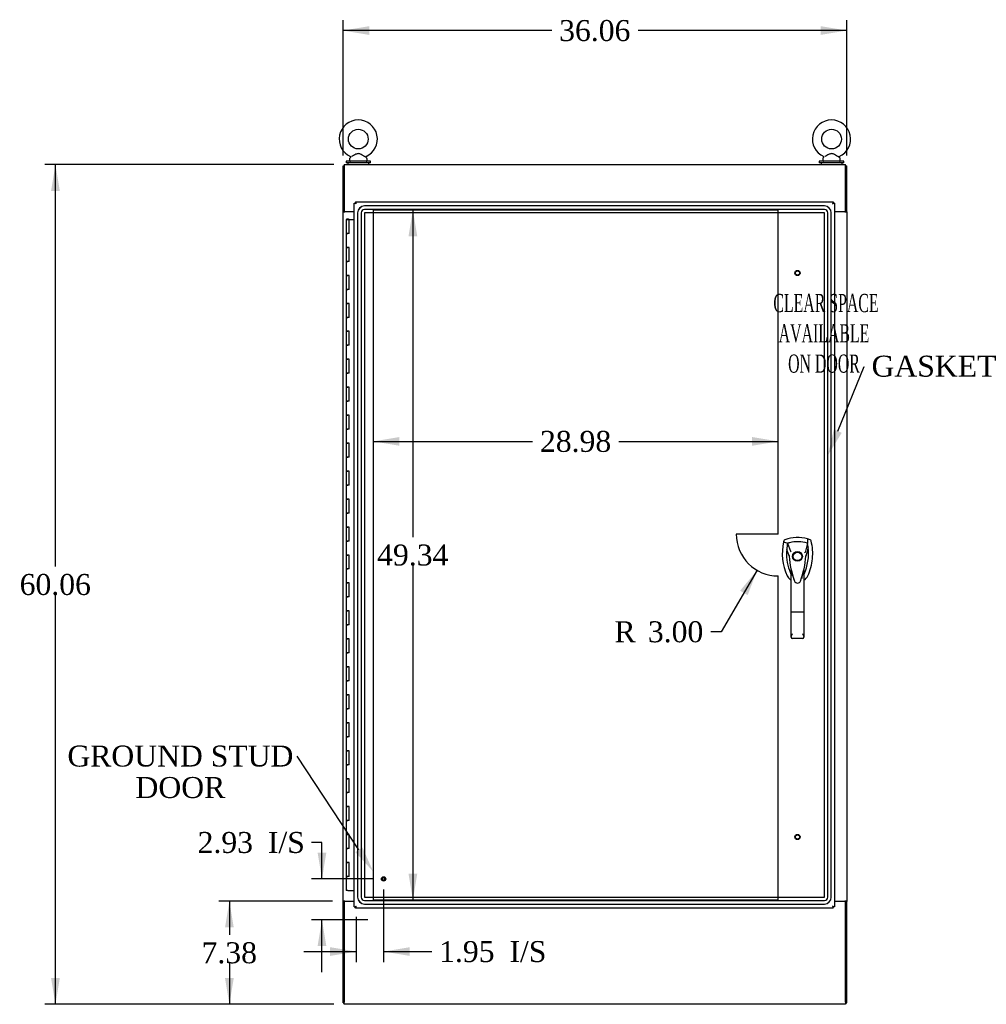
# Model space of a CAD drawing. Header units: inches. Extents: x 1 to 299, y -2 to 199.
# Tile 4 of 10: x 59 to 128, y 68 to 138. Entities that reach past the tile are written whole.
import ezdxf
from ezdxf import colors
from ezdxf.entities.mleader import LeaderData, LeaderLine
from ezdxf.enums import TextEntityAlignment as Align
from ezdxf.lldxf.tags import DXFTag
from ezdxf.math import Vec2, Vec3

# ---------------------------------------------------------------- set-up
doc = ezdxf.new("R2010")
doc.units = ezdxf.units.IN
doc.header["$MEASUREMENT"] = 0
for name, color, linetype in [('COM70220', 7, 'Continuous'), ('COM70759', 7, 'Continuous'), ('COM70764-6', 7, 'Continuous'), ('COM71202-7', 7, 'Continuous'), ('COM71203-4', 7, 'Continuous'), ('COM71204-4', 7, 'Continuous'), ('COM71205-6', 7, 'Continuous'), ('Default', 7, 'Continuous'), ('DV1_Default', 7, 'Continuous'), ('HAN86294', 7, 'Continuous'), ('SCS86415', 7, 'Continuous'), ('STD26122', 7, 'Continuous'), ('STD26258', 7, 'Continuous'), ('WAF25377', 7, 'Continuous'), ('WAM254785', 7, 'Continuous')]:
    doc.layers.add(name, color=color, linetype=linetype)
doc.styles.add('SEACAD_Times_New_Roman', font='times.ttf')
tags = doc.linetypes.add('HIDDEN2', pattern=[0.1875, 0.125, -0.0625]).pattern_tags.tags
tags[6:7] = [DXFTag(74, 4), DXFTag(75, 0), DXFTag(340, '0'), DXFTag(46, 0.0), DXFTag(50, 0.0), DXFTag(44, 0.0), DXFTag(45, 0.0)]
tags[4:5] = [DXFTag(74, 4), DXFTag(75, 0), DXFTag(340, '0'), DXFTag(46, 0.0), DXFTag(50, 0.0), DXFTag(44, 0.0), DXFTag(45, 0.0)]
doc.dimstyles.new('HAMMOND_(STH_-_300x200)', dxfattribs={"dimtxt": 1.5, "dimasz": 1.875, "dimexe": 0.75, "dimexo": 0.75, "dimgap": 0.375, "dimtad": 0, "dimtih": 1, "dimtoh": 1, "dimzin": 0, "dimdsep": 46, "dimtxsty": 'SEACAD_Times_New_Roman', "dimblk1": '_SE_FILLED', "dimblk2": '_SE_FILLED', "dimsah": 1, "dimcen": 0.75, "dimadec": 0, "dimazin": 0, "dimtfac": 0.8, "dimtofl": 0, "dimtmove": 0, "dimatfit": 3, "dimfxl": 1, "dimtolj": 1, "dimtzin": 0, "dimarcsym": 0})

# ---------------------------------------------------------------- blocks, each defined once
blk = doc.blocks.new('SE')
at = {"layer": 'COM70220', "color": 7, "linetype": 'HIDDEN2'}
for p, q in [((116.454, 124.995), (83.549, 124.995)), ((116.454, 124.994), (83.549, 124.994)), ((116.454, 124.745), (83.549, 124.745)), ((83.049, 124.495), (83.049, 75.563)), ((83.05, 124.495), (83.05, 75.563)), ((83.299, 124.495), (83.299, 75.563)), ((83.548, 124.495), (83.548, 75.563)), ((116.454, 124.496), (83.549, 124.496)), ((83.549, 124.495), (83.549, 75.563)), ((116.454, 124.495), (83.549, 124.495)), ((116.454, 75.563), (116.454, 124.495)), ((116.455, 75.563), (116.455, 124.495)), ((116.704, 75.563), (116.704, 124.495)), ((116.953, 75.563), (116.953, 124.495)), ((116.954, 75.563), (116.954, 124.495)), ((83.549, 75.563), (116.454, 75.563)), ((83.549, 75.562), (116.454, 75.562)), ((83.549, 75.313), (116.454, 75.313)), ((83.549, 75.064), (116.454, 75.064)), ((83.549, 75.063), (116.454, 75.063))]:
    blk.add_line(p, q, dxfattribs=at)
for centre, radius, start, end in [((83.549, 124.495), 0.5, 90, 180), ((83.549, 124.495), 0.499, 90, 180), ((83.549, 124.495), 0.25, 90, 180), ((116.454, 124.495), 0.5, 0, 90), ((116.454, 124.495), 0.499, 0, 90), ((116.454, 124.495), 0.25, 0, 90), ((83.549, 124.495), 0.001, 90, 180), ((116.454, 124.495), 0.001, 0, 90), ((83.549, 75.563), 0.5, 180, 270), ((83.549, 75.563), 0.499, 180, 270), ((83.549, 75.563), 0.25, 180, 270), ((83.549, 75.563), 0.001, 180, 270), ((116.454, 75.563), 0.5, 270, 0), ((116.454, 75.563), 0.001, 270, 0), ((116.454, 75.563), 0.25, 270, 0), ((116.454, 75.563), 0.499, 270, 0)]:
    blk.add_arc(centre, radius, start, end, dxfattribs=at)
at = {"layer": 'COM70759', "color": 7, "linetype": 'Continuous'}
for p, q in [((82.222, 124.029), (82.456, 124.029)), ((82.222, 124.029), (82.222, 123.029)), ((82.277, 124.038), (82.277, 124.064)), ((82.277, 124.064), (82.327, 124.064)), ((82.327, 124.038), (82.277, 124.038)), ((82.289, 124.038), (82.289, 124.029)), ((82.327, 124.064), (82.352, 124.064)), ((82.327, 124.038), (82.352, 124.038)), ((82.352, 124.064), (82.402, 124.064)), ((82.402, 124.038), (82.352, 124.038)), ((82.389, 124.029), (82.389, 124.038)), ((82.402, 124.064), (82.402, 124.038)), ((82.456, 124.029), (82.814, 124.029)), ((82.456, 123.029), (82.456, 124.029)), ((82.222, 123.029), (82.339, 123.029)), ((82.222, 123.029), (82.222, 122.029)), ((82.339, 123.029), (82.222, 123.029)), ((82.456, 123.029), (82.339, 123.029)), ((82.222, 122.029), (82.339, 122.029)), ((82.339, 122.029), (82.222, 122.029)), ((82.222, 122.029), (82.222, 121.029)), ((82.456, 122.029), (82.339, 122.029)), ((82.456, 121.029), (82.456, 122.029)), ((82.222, 121.029), (82.339, 121.029)), ((82.222, 121.029), (82.222, 120.029)), ((82.339, 121.029), (82.222, 121.029)), ((82.456, 121.029), (82.339, 121.029)), ((82.222, 120.029), (82.339, 120.029)), ((82.339, 120.029), (82.222, 120.029)), ((82.222, 120.029), (82.222, 119.029)), ((82.456, 120.029), (82.339, 120.029)), ((82.456, 119.029), (82.456, 120.029)), ((82.222, 119.029), (82.339, 119.029)), ((82.222, 119.029), (82.222, 118.029)), ((82.339, 119.029), (82.222, 119.029)), ((82.456, 119.029), (82.339, 119.029)), ((82.222, 118.029), (82.339, 118.029)), ((82.339, 118.029), (82.222, 118.029)), ((82.222, 118.029), (82.222, 117.029)), ((82.456, 118.029), (82.339, 118.029)), ((82.456, 117.029), (82.456, 118.029)), ((82.222, 117.029), (82.339, 117.029)), ((82.222, 117.029), (82.222, 116.029)), ((82.339, 117.029), (82.222, 117.029)), ((82.456, 117.029), (82.339, 117.029)), ((82.222, 116.029), (82.339, 116.029)), ((82.339, 116.029), (82.222, 116.029)), ((82.222, 116.029), (82.222, 115.029)), ((82.456, 116.029), (82.339, 116.029)), ((82.456, 115.029), (82.456, 116.029)), ((82.222, 115.029), (82.339, 115.029)), ((82.222, 115.029), (82.222, 114.029)), ((82.339, 115.029), (82.222, 115.029)), ((82.456, 115.029), (82.339, 115.029)), ((82.222, 114.029), (82.339, 114.029)), ((82.339, 114.029), (82.222, 114.029)), ((82.222, 114.029), (82.222, 113.029)), ((82.456, 114.029), (82.339, 114.029)), ((82.456, 113.029), (82.456, 114.029)), ((82.222, 113.029), (82.339, 113.029)), ((82.222, 113.029), (82.222, 112.029)), ((82.339, 113.029), (82.222, 113.029)), ((82.456, 113.029), (82.339, 113.029)), ((82.222, 112.029), (82.339, 112.029)), ((82.339, 112.029), (82.222, 112.029)), ((82.222, 112.029), (82.222, 111.029)), ((82.456, 112.029), (82.339, 112.029)), ((82.456, 111.029), (82.456, 112.029)), ((82.222, 111.029), (82.339, 111.029)), ((82.222, 111.029), (82.222, 110.029)), ((82.339, 111.029), (82.222, 111.029)), ((82.456, 111.029), (82.339, 111.029)), ((82.222, 110.029), (82.339, 110.029)), ((82.339, 110.029), (82.222, 110.029)), ((82.222, 110.029), (82.222, 109.029)), ((82.456, 110.029), (82.339, 110.029)), ((82.456, 109.029), (82.456, 110.029)), ((82.222, 109.029), (82.339, 109.029)), ((82.222, 109.029), (82.222, 108.029)), ((82.339, 109.029), (82.222, 109.029)), ((82.456, 109.029), (82.339, 109.029)), ((82.222, 108.029), (82.339, 108.029)), ((82.339, 108.029), (82.222, 108.029)), ((82.222, 108.029), (82.222, 107.029)), ((82.456, 108.029), (82.339, 108.029)), ((82.456, 107.029), (82.456, 108.029)), ((82.222, 107.029), (82.339, 107.029)), ((82.222, 107.029), (82.222, 106.029)), ((82.339, 107.029), (82.222, 107.029)), ((82.456, 107.029), (82.339, 107.029)), ((82.222, 106.029), (82.339, 106.029)), ((82.339, 106.029), (82.222, 106.029)), ((82.222, 106.029), (82.222, 105.029)), ((82.456, 106.029), (82.339, 106.029)), ((82.456, 105.029), (82.456, 106.029)), ((82.222, 105.029), (82.339, 105.029)), ((82.222, 105.029), (82.222, 104.029)), ((82.339, 105.029), (82.222, 105.029)), ((82.456, 105.029), (82.339, 105.029)), ((82.222, 104.029), (82.339, 104.029)), ((82.339, 104.029), (82.222, 104.029)), ((82.222, 104.029), (82.222, 103.029)), ((82.456, 104.029), (82.339, 104.029)), ((82.456, 103.029), (82.456, 104.029)), ((82.222, 103.029), (82.339, 103.029)), ((82.222, 103.029), (82.222, 102.029)), ((82.339, 103.029), (82.222, 103.029)), ((82.456, 103.029), (82.339, 103.029)), ((82.222, 102.029), (82.339, 102.029)), ((82.339, 102.029), (82.222, 102.029)), ((82.222, 102.029), (82.222, 101.029)), ((82.456, 102.029), (82.339, 102.029)), ((82.456, 101.029), (82.456, 102.029)), ((82.222, 101.029), (82.339, 101.029)), ((82.222, 101.029), (82.222, 100.029)), ((82.339, 101.029), (82.222, 101.029)), ((82.456, 101.029), (82.339, 101.029)), ((82.222, 100.029), (82.339, 100.029)), ((82.339, 100.029), (82.222, 100.029)), ((82.222, 100.029), (82.222, 99.029)), ((82.456, 100.029), (82.339, 100.029)), ((82.456, 99.029), (82.456, 100.029)), ((82.222, 99.029), (82.339, 99.029)), ((82.222, 99.029), (82.222, 98.029)), ((82.339, 99.029), (82.222, 99.029)), ((82.456, 99.029), (82.339, 99.029)), ((82.222, 98.029), (82.339, 98.029)), ((82.339, 98.029), (82.222, 98.029)), ((82.222, 98.029), (82.222, 97.029)), ((82.456, 98.029), (82.339, 98.029)), ((82.456, 97.029), (82.456, 98.029)), ((82.222, 97.029), (82.339, 97.029)), ((82.222, 97.029), (82.222, 96.029)), ((82.339, 97.029), (82.222, 97.029)), ((82.456, 97.029), (82.339, 97.029)), ((82.222, 96.029), (82.339, 96.029)), ((82.339, 96.029), (82.222, 96.029)), ((82.222, 96.029), (82.222, 95.029)), ((82.456, 96.029), (82.339, 96.029)), ((82.456, 95.029), (82.456, 96.029)), ((82.222, 95.029), (82.339, 95.029)), ((82.222, 95.029), (82.222, 94.029)), ((82.339, 95.029), (82.222, 95.029)), ((82.456, 95.029), (82.339, 95.029)), ((82.222, 94.029), (82.339, 94.029)), ((82.339, 94.029), (82.222, 94.029)), ((82.222, 94.029), (82.222, 93.029)), ((82.456, 94.029), (82.339, 94.029)), ((82.456, 93.029), (82.456, 94.029)), ((82.222, 93.029), (82.339, 93.029)), ((82.222, 93.029), (82.222, 92.029)), ((82.339, 93.029), (82.222, 93.029)), ((82.456, 93.029), (82.339, 93.029)), ((82.222, 92.029), (82.339, 92.029)), ((82.339, 92.029), (82.222, 92.029)), ((82.222, 92.029), (82.222, 91.029)), ((82.456, 92.029), (82.339, 92.029)), ((82.456, 91.029), (82.456, 92.029)), ((82.222, 91.029), (82.339, 91.029)), ((82.222, 91.029), (82.222, 90.029)), ((82.339, 91.029), (82.222, 91.029)), ((82.456, 91.029), (82.339, 91.029)), ((82.222, 90.029), (82.339, 90.029)), ((82.339, 90.029), (82.222, 90.029)), ((82.222, 90.029), (82.222, 89.029)), ((82.456, 90.029), (82.339, 90.029)), ((82.456, 89.029), (82.456, 90.029)), ((82.222, 89.029), (82.339, 89.029)), ((82.222, 89.029), (82.222, 88.029)), ((82.339, 89.029), (82.222, 89.029)), ((82.456, 89.029), (82.339, 89.029)), ((82.222, 88.029), (82.339, 88.029)), ((82.339, 88.029), (82.222, 88.029)), ((82.222, 88.029), (82.222, 87.029)), ((82.456, 88.029), (82.339, 88.029)), ((82.456, 87.029), (82.456, 88.029)), ((82.222, 87.029), (82.339, 87.029)), ((82.222, 87.029), (82.222, 86.029)), ((82.339, 87.029), (82.222, 87.029)), ((82.456, 87.029), (82.339, 87.029)), ((82.222, 86.029), (82.339, 86.029)), ((82.339, 86.029), (82.222, 86.029)), ((82.222, 86.029), (82.222, 85.029)), ((82.456, 86.029), (82.339, 86.029)), ((82.456, 85.029), (82.456, 86.029)), ((82.222, 85.029), (82.339, 85.029)), ((82.222, 85.029), (82.222, 84.029)), ((82.339, 85.029), (82.222, 85.029)), ((82.456, 85.029), (82.339, 85.029)), ((82.222, 84.029), (82.339, 84.029)), ((82.339, 84.029), (82.222, 84.029)), ((82.222, 84.029), (82.222, 83.029)), ((82.456, 84.029), (82.339, 84.029)), ((82.456, 83.029), (82.456, 84.029)), ((82.222, 83.029), (82.339, 83.029)), ((82.222, 83.029), (82.222, 82.029)), ((82.339, 83.029), (82.222, 83.029)), ((82.456, 83.029), (82.339, 83.029)), ((82.222, 82.029), (82.339, 82.029)), ((82.339, 82.029), (82.222, 82.029)), ((82.222, 82.029), (82.222, 81.029)), ((82.456, 82.029), (82.339, 82.029)), ((82.456, 81.029), (82.456, 82.029)), ((82.222, 81.029), (82.339, 81.029)), ((82.222, 81.029), (82.222, 80.029)), ((82.339, 81.029), (82.222, 81.029)), ((82.456, 81.029), (82.339, 81.029)), ((82.222, 80.029), (82.339, 80.029)), ((82.339, 80.029), (82.222, 80.029)), ((82.222, 80.029), (82.222, 79.029)), ((82.456, 80.029), (82.339, 80.029)), ((82.456, 79.029), (82.456, 80.029)), ((82.222, 79.029), (82.339, 79.029)), ((82.222, 79.029), (82.222, 78.029)), ((82.339, 79.029), (82.222, 79.029)), ((82.456, 79.029), (82.339, 79.029)), ((82.222, 78.029), (82.339, 78.029)), ((82.339, 78.029), (82.222, 78.029)), ((82.222, 78.029), (82.222, 77.029)), ((82.456, 78.029), (82.339, 78.029)), ((82.456, 77.029), (82.456, 78.029)), ((82.222, 77.029), (82.339, 77.029)), ((82.222, 77.029), (82.222, 76.029)), ((82.339, 77.029), (82.222, 77.029)), ((82.456, 77.029), (82.339, 77.029)), ((82.339, 76.029), (82.222, 76.029)), ((82.339, 76.029), (82.814, 76.029))]:
    blk.add_line(p, q, dxfattribs=at)
at = {"layer": 'COM70764-6', "color": 7, "linetype": 'Continuous'}
for p, q in [((82.098, 127.95), (117.968, 127.95)), ((82.098, 127.95), (82.098, 127.807)), ((82.098, 127.807), (82.098, 124.605)), ((117.968, 127.807), (117.968, 127.95)), ((117.968, 124.605), (117.968, 127.807)), ((82.098, 124.605), (82.814, 124.605)), ((117.189, 124.605), (117.968, 124.605))]:
    blk.add_line(p, q, dxfattribs=at)
at = {"layer": 'COM71202-7', "color": 7, "linetype": 'Continuous'}
for p, q in [((82.814, 74.858), (82.814, 125.2)), ((82.814, 125.2), (82.87, 125.2)), ((82.909, 125.2), (82.87, 125.2)), ((82.909, 125.295), (117.094, 125.295)), ((82.909, 125.295), (82.909, 125.239)), ((82.909, 125.2), (82.909, 125.239)), ((82.945, 125.164), (82.909, 125.2)), ((82.957, 125.152), (82.957, 125.153)), ((82.957, 125.152), (82.957, 125.152)), ((82.957, 125.152), (82.957, 125.152)), ((82.957, 125.152), (82.957, 125.152)), ((117.046, 125.153), (117.046, 125.152)), ((117.046, 125.152), (117.046, 125.152)), ((117.046, 125.152), (117.046, 125.152)), ((117.046, 125.152), (117.047, 125.152)), ((117.058, 125.164), (117.094, 125.2)), ((117.094, 125.295), (117.094, 125.239)), ((117.094, 125.2), (117.094, 125.239)), ((117.094, 125.2), (117.133, 125.2)), ((117.189, 125.2), (117.133, 125.2)), ((117.189, 125.2), (117.189, 74.858)), ((82.814, 74.858), (82.87, 74.858)), ((82.909, 74.858), (82.87, 74.858)), ((82.945, 74.894), (82.909, 74.858)), ((82.909, 74.858), (82.909, 74.819)), ((82.909, 74.763), (82.909, 74.819)), ((117.094, 74.763), (82.909, 74.763)), ((82.957, 74.906), (82.957, 74.906)), ((82.957, 74.906), (82.957, 74.906)), ((82.957, 74.906), (82.957, 74.906)), ((82.957, 74.906), (82.957, 74.906)), ((117.046, 74.906), (117.046, 74.906)), ((117.046, 74.906), (117.046, 74.906)), ((117.046, 74.906), (117.047, 74.906)), ((117.046, 74.906), (117.046, 74.906)), ((117.047, 74.906), (117.046, 74.906)), ((117.05, 74.903), (117.094, 74.858)), ((117.094, 74.858), (117.094, 74.819)), ((117.094, 74.858), (117.133, 74.858)), ((117.094, 74.763), (117.094, 74.819)), ((117.189, 74.858), (117.133, 74.858))]:
    blk.add_line(p, q, dxfattribs=at)
for centre, start, end in [((83.439, 126.13), 238.56128, 243.76327), ((81.979, 124.671), 26.23673, 31.43872), ((118.024, 124.671), 148.56128, 153.76327), ((116.565, 126.13), 296.23673, 301.43872), ((83.439, 73.928), 116.23673, 121.43872), ((81.979, 75.388), 328.56128, 333.76327), ((118.024, 75.388), 206.23673, 211.43872), ((116.565, 73.928), 58.56128, 63.76327)]:
    blk.add_arc(centre, 1.09, start, end, dxfattribs=at)
at = {"layer": 'COM71203-4', "color": 7, "linetype": 'Continuous'}
for p, q in [((82.003, 124.605), (82.003, 127.855)), ((82.003, 127.855), (82.098, 127.855)), ((82.003, 124.575), (82.003, 124.605)), ((82.098, 124.605), (82.003, 124.605)), ((82.003, 75.265), (82.003, 124.575)), ((82.003, 124.575), (82.146, 124.575)), ((82.098, 124.575), (82.098, 124.605)), ((82.814, 124.575), (82.146, 124.575)), ((82.003, 75.265), (82.003, 75.235)), ((82.146, 75.265), (82.003, 75.265)), ((82.003, 75.235), (82.098, 75.235)), ((82.003, 67.985), (82.003, 75.235)), ((82.098, 75.265), (82.098, 75.235)), ((82.146, 75.265), (82.814, 75.265)), ((82.003, 67.985), (82.098, 67.985))]:
    blk.add_line(p, q, dxfattribs=at)
at = {"layer": 'COM71204-4', "color": 7, "linetype": 'Continuous'}
for p, q in [((117.968, 127.855), (118.063, 127.855)), ((118.063, 124.605), (118.063, 127.855)), ((117.92, 124.575), (117.189, 124.575)), ((117.92, 124.575), (118.063, 124.575)), ((117.968, 124.575), (117.968, 124.605)), ((118.063, 124.605), (117.968, 124.605)), ((118.063, 124.575), (118.063, 124.605)), ((118.063, 124.575), (118.063, 75.265)), ((117.189, 75.265), (117.92, 75.265)), ((118.063, 75.265), (117.92, 75.265)), ((117.968, 75.265), (117.968, 75.235)), ((117.968, 75.235), (118.063, 75.235)), ((118.063, 75.265), (118.063, 75.235)), ((118.063, 67.985), (118.063, 75.235)), ((117.968, 67.985), (118.063, 67.985))]:
    blk.add_line(p, q, dxfattribs=at)
at = {"layer": 'COM71205-6', "color": 7, "linetype": 'Continuous'}
for p, q in [((82.098, 75.235), (82.098, 68.033)), ((82.814, 75.235), (82.098, 75.235)), ((117.968, 75.235), (117.189, 75.235)), ((117.968, 68.033), (117.968, 75.235)), ((82.098, 67.89), (82.098, 68.033)), ((117.968, 67.89), (82.098, 67.89)), ((117.968, 68.033), (117.968, 67.89))]:
    blk.add_line(p, q, dxfattribs=at)
at = {"layer": 'DV1_Default', "color": 7, "linetype": 'HIDDEN2'}
for p, q in [((113.151, 124.7), (84.169, 124.7)), ((84.169, 124.7), (84.169, 75.358)), ((113.151, 101.529), (113.151, 124.7)), ((113.151, 101.529), (110.151, 101.529)), ((113.151, 75.358), (113.151, 98.529)), ((84.169, 75.358), (113.151, 75.358))]:
    blk.add_line(p, q, dxfattribs=at)
blk.add_arc((113.151, 101.529), 3, 180, 270, dxfattribs=at)
at = {"layer": 'HAN86294', "color": 7, "linetype": 'Continuous'}
for p, q in [((113.556, 101.031), (113.541, 100.973)), ((113.541, 100.973), (113.825, 100.867)), ((113.825, 100.867), (114.04, 100.295)), ((115.24, 100.867), (115.075, 100.211)), ((115.431, 101.118), (115.251, 101.177)), ((114.04, 100.295), (114.086, 100.261)), ((113.927, 99.946), (113.927, 99.946)), ((115.138, 99.95), (115.138, 99.95)), ((114.077, 95.952), (114.077, 98.93)), ((114.987, 98.929), (114.987, 95.952)), ((114.987, 98.649), (115.009, 98.691)), ((115.009, 98.691), (115.012, 98.696)), ((114.271, 98.289), (114.275, 98.281)), ((114.75, 98.167), (114.756, 98.18)), ((114.077, 94.144), (114.077, 95.952)), ((114.897, 95.946), (114.167, 95.946)), ((114.987, 95.952), (114.987, 94.144)), ((114.897, 94.054), (114.167, 94.054))]:
    blk.add_line(p, q, dxfattribs=at)
for radius in [0.35, 0.3]:
    blk.add_circle((114.532, 99.929), radius, dxfattribs=at)
for centre, radius, start, end in [((117.164, 100.12), 3.721, 166.75318, 205.10266), ((114.532, 98.695), 2.585, 73.85893, 110.34924), ((117.164, 100.12), 3.421, 167.3846, 174.70184), ((114.532, 98.695), 2.285, 106.83853, 108.03431), ((114.532, 98.695), 2.285, 104.45028, 106.83853), ((114.532, 98.695), 2.285, 71.96569, 104.45028), ((111.901, 100.12), 3.421, 10.11379, 12.6154), ((111.901, 100.12), 3.421, 8.519, 10.11379), ((117.164, 100.12), 3.421, 174.70184, 200.20775), ((111.901, 100.12), 3.421, 334.89734, 7.2824), ((127.896, 73.502), 29.627, 115.64179, 115.75394), ((111.901, 100.12), 3.421, 7.2824, 8.519), ((114.015, 98.598), 1.35, 91.23359, 93.76963), ((120.775, 100.515), 6.872, 184.75423, 199.9908), ((108.094, 100.545), 7.068, 340.3478, 355.1696), ((115.073, 99.161), 0.791, 85.30773, 89.6394), ((117.164, 100.12), 3.421, 200.20775, 205.10266), ((114.473, 98.859), 0.45, 205.10266, 208.42246), ((112.548, 98.325), 1.646, 10.27719, 21.64676), ((114.592, 98.859), 0.45, 331.57754, 334.89734), ((114.473, 98.859), 0.75, 233.47883, 238.15135), ((114.534, 98.255), 0.234, 202.28022, 338.21669), ((114.592, 98.859), 0.75, 301.84865, 334.89734), ((114.168, 94.144), 0.0903, 180.00172, 181.11543), ((114.167, 94.144), 0.09, 181.11716, 270), ((114.897, 94.144), 0.09, 270, 358.88284), ((114.897, 94.144), 0.0903, 358.88457, 359.99828)]:
    blk.add_arc(centre, radius, start, end, dxfattribs=at)
for points in [[(113.634, 101.118), (113.596, 101.104), (113.566, 101.07), (113.556, 101.031)], [(115.251, 101.177), (115.247, 101.074), (115.243, 100.97), (115.24, 100.867)], [(115.509, 101.031), (115.499, 101.07), (115.469, 101.104), (115.431, 101.118)], [(113.757, 100.436), (113.814, 100.272), (113.87, 100.109), (113.927, 99.946)], [(115.295, 100.553), (115.242, 100.352), (115.19, 100.151), (115.138, 99.95)], [(114.197, 98.516), (114.187, 98.55), (114.177, 98.584), (114.167, 98.618)], [(114.897, 98.617), (114.87, 98.52), (114.84, 98.424), (114.808, 98.328)], [(113.794, 98.541), (113.846, 98.429), (113.927, 98.33), (114.027, 98.257)], [(114.271, 98.289), (114.267, 98.301), (114.263, 98.314), (114.258, 98.326)]]:
    blk.add_open_spline(points, degree=3, dxfattribs=at)
for points, knots in [([(115.271, 98.541), (115.451, 98.926), (115.565, 99.342), (115.646, 100.189), (115.613, 100.619), (115.509, 101.031)], [0, 0, 0, 0, 0.5, 0.5, 1, 1, 1, 1]), ([(114.897, 98.617), (114.914, 98.674), (114.93, 98.732), (114.953, 98.817), (114.961, 98.846), (114.972, 98.886), (114.976, 98.9), (114.981, 98.918), (114.983, 98.924), (114.986, 98.931), (114.987, 98.932), (114.987, 98.929)], [0, 0, 0, 0, 0.5, 0.5, 0.75, 0.75, 0.875, 0.875, 0.9375, 0.9375, 1, 1, 1, 1]), ([(114.167, 95.946), (114.161, 95.946), (114.155, 95.947), (114.144, 95.947), (114.138, 95.947), (114.127, 95.947), (114.122, 95.947), (114.112, 95.948), (114.108, 95.948), (114.095, 95.949), (114.089, 95.949), (114.082, 95.95), (114.08, 95.951), (114.078, 95.951), (114.077, 95.952), (114.077, 95.952)], [0, 0, 0, 0, 0.125, 0.125, 0.25, 0.25, 0.375, 0.375, 0.5, 0.5, 0.75, 0.75, 0.875, 0.875, 1, 1, 1, 1]), ([(114.987, 95.952), (114.987, 95.952), (114.987, 95.951), (114.984, 95.951), (114.983, 95.95), (114.976, 95.949), (114.969, 95.949), (114.957, 95.948), (114.952, 95.948), (114.942, 95.947), (114.937, 95.947), (114.926, 95.947), (114.921, 95.947), (114.909, 95.947), (114.903, 95.946), (114.897, 95.946)], [0, 0, 0, 0, 0.125, 0.125, 0.25, 0.25, 0.5, 0.5, 0.625, 0.625, 0.75, 0.75, 0.875, 0.875, 1, 1, 1, 1]), ([(114.077, 94.143), (114.078, 94.158), (114.081, 94.175), (114.09, 94.203), (114.093, 94.212), (114.101, 94.232), (114.105, 94.242), (114.117, 94.273), (114.127, 94.294), (114.142, 94.328), (114.147, 94.339), (114.157, 94.362), (114.162, 94.374), (114.167, 94.386)], [0, 0, 0, 0, 0.25, 0.25, 0.375, 0.375, 0.5, 0.5, 0.75, 0.75, 0.875, 0.875, 1, 1, 1, 1]), ([(114.897, 94.386), (114.902, 94.374), (114.908, 94.362), (114.918, 94.339), (114.923, 94.328), (114.938, 94.294), (114.947, 94.273), (114.96, 94.242), (114.964, 94.232), (114.971, 94.212), (114.975, 94.203), (114.983, 94.175), (114.987, 94.158), (114.987, 94.143)], [0, 0, 0, 0, 0.125, 0.125, 0.25, 0.25, 0.5, 0.5, 0.625, 0.625, 0.75, 0.75, 1, 1, 1, 1])]:
    blk.add_open_spline(points, degree=3, knots=knots, dxfattribs=at)
at = {"layer": 'SCS86415', "color": 7, "linetype": 'Continuous'}
for p, q in [((82.473, 128.37), (82.473, 128.25)), ((82.552, 128.486), (82.487, 128.408)), ((83.709, 128.408), (83.643, 128.488)), ((83.723, 128.25), (83.723, 128.37)), ((116.343, 128.37), (116.343, 128.25)), ((116.422, 128.486), (116.357, 128.408)), ((117.579, 128.408), (117.513, 128.488)), ((117.593, 128.25), (117.593, 128.37))]:
    blk.add_line(p, q, dxfattribs=at)
for centre in [(83.098, 129.779), (116.968, 129.779)]:
    blk.add_circle(centre, 0.704, dxfattribs=at)
for centre, radius, start, end in [((83.098, 129.779), 1.367, 294.02373, 246.01877), ((116.968, 129.779), 1.367, 294.02373, 246.01877), ((82.533, 128.37), 0.06, 140.32138, 180), ((82.533, 128.25), 0.06, 180, 270), ((82.527, 128.504), 0.03, 297.89156, 61.95204), ((83.663, 128.509), 0.0231, 111.58968, 162.4656), ((83.663, 128.25), 0.06, 270, 0), ((83.663, 128.37), 0.06, 0, 39.67862), ((116.403, 128.37), 0.06, 140.32138, 180), ((116.403, 128.25), 0.06, 180, 270), ((116.397, 128.504), 0.03, 297.89156, 61.95204), ((117.533, 128.509), 0.0231, 111.58968, 162.4656), ((117.533, 128.25), 0.06, 270, 0), ((117.533, 128.37), 0.06, 0, 39.67862)]:
    blk.add_arc(centre, radius, start, end, dxfattribs=at)
for points in [[(83.645, 128.485), (83.645, 128.485), (83.627, 128.495), (83.58, 128.52), (83.56, 128.532), (83.515, 128.556), (83.49, 128.57), (83.413, 128.613), (83.358, 128.644), (83.271, 128.688), (83.241, 128.702), (83.181, 128.725), (83.148, 128.734), (83.084, 128.739), (83.051, 128.734), (82.988, 128.717), (82.958, 128.704), (82.87, 128.662), (82.815, 128.631), (82.708, 128.572), (82.658, 128.544), (82.619, 128.522)], [(117.515, 128.485), (117.515, 128.485), (117.497, 128.495), (117.45, 128.52), (117.43, 128.532), (117.385, 128.556), (117.36, 128.57), (117.283, 128.613), (117.228, 128.644), (117.141, 128.688), (117.111, 128.702), (117.051, 128.725), (117.018, 128.734), (116.954, 128.739), (116.921, 128.734), (116.858, 128.717), (116.828, 128.704), (116.74, 128.662), (116.685, 128.631), (116.578, 128.572), (116.528, 128.544), (116.489, 128.522)]]:
    blk.add_open_spline(points, degree=3, knots=[0.5685641, 0.5685641, 0.5685641, 0.5685641, 0.625, 0.625, 0.65625, 0.65625, 0.6875, 0.6875, 0.75, 0.75, 0.78125, 0.78125, 0.8125, 0.8125, 0.84375, 0.84375, 0.875, 0.875, 0.9375, 0.9375, 1, 1, 1, 1], dxfattribs=at)
at = {"layer": 'STD26122', "color": 7, "linetype": 'HIDDEN2'}
for centre, radius in [((114.532, 120.2), 0.185), ((114.532, 120.2), 0.15), ((114.532, 79.858), 0.185), ((114.532, 79.858), 0.15)]:
    blk.add_circle(centre, radius, dxfattribs=at)
at = {"layer": 'STD26258', "color": 7, "linetype": 'HIDDEN2'}
for radius in [0.156, 0.125, 0.0944]:
    blk.add_circle((84.909, 76.858), radius, dxfattribs=at)
at = {"layer": 'WAF25377', "color": 7, "linetype": 'Continuous'}
for p, q in [((83.973, 128.19), (82.223, 128.19)), ((82.223, 128.19), (82.223, 128.075)), ((83.973, 128.075), (83.973, 128.19)), ((117.843, 128.19), (116.093, 128.19)), ((116.093, 128.19), (116.093, 128.075)), ((117.843, 128.075), (117.843, 128.19)), ((83.973, 128.075), (82.223, 128.075)), ((117.843, 128.075), (116.093, 128.075))]:
    blk.add_line(p, q, dxfattribs=at)
at = {"layer": 'WAM254785', "color": 7, "linetype": 'Continuous'}
for p, q in [((82.348, 128.075), (82.348, 127.95)), ((83.848, 127.95), (83.848, 128.075)), ((116.218, 128.075), (116.218, 127.95)), ((117.718, 127.95), (117.718, 128.075))]:
    blk.add_line(p, q, dxfattribs=at)
at = {"layer": 'DV1_Default', "insert": (116.428, 118.704), "char_height": 1.3, "width": 12.9122, "attachment_point": 2}
blk.add_mtext('{\\fTimes New Roman|b0||i0||c0|p34;\\C7;\\H1.3;\\W0.5776;^I}{\\fTimes New Roman|b0||i0||c0|p34;\\C7;\\H1.3;\\W0.5776;CLEAR SPACE\\P}{\\fTimes New Roman|b0||i0||c0|p34;\\C7;\\H1.3;\\W0.5776;AVAILABLE \\P}{\\fTimes New Roman|b0||i0||c0|p34;\\C7;\\H1.3;\\W0.5776;ON DOOR^I}', dxfattribs=at)
blk = doc.blocks.new('DMBLK4760')
at = {"layer": 'Default', "linetype": 'Continuous'}
for points in [[(61.109, 126.075), (61.734, 126.075), (61.422, 127.95)], [(61.109, 69.765), (61.422, 67.89), (61.734, 69.765)]]:
    blk.add_hatch(color=7, dxfattribs=at).paths.add_polyline_path(points)
at = {"layer": 'Default', "color": 7, "linetype": 'Continuous'}
for p, q in [((81.348, 127.95), (60.672, 127.95)), ((61.422, 99.195), (61.422, 127.95)), ((61.422, 67.89), (61.422, 97.17)), ((81.348, 67.89), (60.672, 67.89))]:
    blk.add_line(p, q, dxfattribs=at)
at = {"layer": 'Default', "color": 7, "linetype": 'Continuous', "style": 'SEACAD_Times_New_Roman'}
blk.add_text('60.06', height=1.5, dxfattribs=at).set_placement((58.862, 98.67), align=Align.TOP_LEFT)
blk = doc.blocks.new('_SE_FILLED')
at = {"color": 0}
blk.add_line((0, 0), (-1, 0), dxfattribs=at)
blk.add_solid([(0, 0), (-1, -0.1665), (-1, 0.1665), (0, 0)], dxfattribs=at)
blk = doc.blocks.new('DMBLK4766')
at = {"layer": 'Default', "linetype": 'Continuous'}
for points in [[(73.559, 73.39), (74.184, 73.39), (73.871, 75.265)], [(73.559, 69.765), (73.871, 67.89), (74.184, 69.765)]]:
    blk.add_hatch(color=7, dxfattribs=at).paths.add_polyline_path(points)
at = {"layer": 'Default', "color": 7, "linetype": 'Continuous'}
for p, q in [((81.253, 75.265), (73.121, 75.265)), ((73.871, 75.265), (73.871, 72.853)), ((73.871, 70.828), (73.871, 67.89)), ((81.348, 67.89), (73.121, 67.89))]:
    blk.add_line(p, q, dxfattribs=at)
at = {"layer": 'Default', "color": 7, "linetype": 'Continuous', "style": 'SEACAD_Times_New_Roman'}
blk.add_text('7.38', height=1.5, dxfattribs=at).set_placement((71.881, 72.328), align=Align.TOP_LEFT)
blk = doc.blocks.new('DMBLK4769')
at = {"layer": 'Default', "linetype": 'Continuous'}
for points in [[(87.318, 122.825), (87.005, 124.7), (86.693, 122.825)], [(87.318, 77.233), (86.693, 77.233), (87.005, 75.358)]]:
    blk.add_hatch(color=7, dxfattribs=at).paths.add_polyline_path(points)
at = {"layer": 'Default', "color": 7, "linetype": 'Continuous'}
for p, q in [((87.005, 124.7), (87.005, 101.304)), ((87.005, 99.279), (87.005, 75.358))]:
    blk.add_line(p, q, dxfattribs=at)
at = {"layer": 'Default', "color": 7, "linetype": 'Continuous', "style": 'SEACAD_Times_New_Roman'}
blk.add_text('49.34', height=1.5, dxfattribs=at).set_placement((84.446, 100.779), align=Align.TOP_LEFT)
blk = doc.blocks.new('DMBLK4770')
at = {"layer": 'Default', "linetype": 'Continuous'}
for points in [[(86.044, 107.843), (86.044, 108.468), (84.169, 108.156)], [(111.276, 107.843), (113.151, 108.156), (111.276, 108.468)]]:
    blk.add_hatch(color=7, dxfattribs=at).paths.add_polyline_path(points)
at = {"layer": 'Default', "color": 7, "linetype": 'Continuous'}
for p, q in [((84.169, 108.156), (95.576, 108.156)), ((101.744, 108.156), (113.151, 108.156))]:
    blk.add_line(p, q, dxfattribs=at)
at = {"layer": 'Default', "color": 7, "linetype": 'Continuous', "style": 'SEACAD_Times_New_Roman'}
blk.add_text('28.98', height=1.5, dxfattribs=at).set_placement((96.101, 108.906), align=Align.TOP_LEFT)
blk = doc.blocks.new('DMBLK4771')
at = {"layer": 'Default', "linetype": 'Continuous'}
blk.add_hatch(color=7, dxfattribs=at).paths.add_polyline_path([(110.968, 97.159), (111.641, 98.937), (110.428, 97.473)])
at = {"layer": 'Default', "color": 7, "linetype": 'Continuous'}
for p, q in [((111.641, 98.937), (109.081, 94.539)), ((109.081, 94.539), (108.331, 94.539))]:
    blk.add_line(p, q, dxfattribs=at)
at = {"layer": 'Default', "color": 7, "linetype": 'Continuous', "style": 'SEACAD_Times_New_Roman'}
for s, p in [('R', (101.432, 95.289)), ('3.00', (103.825, 95.289))]:
    blk.add_text(s, height=1.5, dxfattribs=at).set_placement(p, align=Align.TOP_LEFT)
blk = doc.blocks.new('DMBLK4776')
at = {"layer": 'Default', "linetype": 'Continuous'}
for points in [[(81.082, 71.351), (82.957, 71.664), (81.082, 71.976)], [(86.784, 71.351), (86.784, 71.976), (84.909, 71.664)]]:
    blk.add_hatch(color=7, dxfattribs=at).paths.add_polyline_path(points)
at = {"layer": 'Default', "color": 7, "linetype": 'Continuous'}
for p, q in [((84.909, 76.108), (84.909, 70.914)), ((82.957, 74.156), (82.957, 70.914)), ((79.207, 71.664), (82.957, 71.664)), ((84.909, 71.664), (87.609, 71.664)), ((87.609, 71.664), (88.359, 71.664))]:
    blk.add_line(p, q, dxfattribs=at)
at = {"layer": 'Default', "color": 7, "linetype": 'Continuous', "style": 'SEACAD_Times_New_Roman'}
for s, p in [('1.95', (88.884, 72.414)), ('I/S', (93.915, 72.414))]:
    blk.add_text(s, height=1.5, dxfattribs=at).set_placement(p, align=Align.TOP_LEFT)
blk = doc.blocks.new('DMBLK4777')
at = {"layer": 'Default', "linetype": 'Continuous'}
for points in [[(80.186, 78.733), (80.499, 76.858), (80.811, 78.733)], [(80.186, 72.053), (80.811, 72.053), (80.499, 73.928)]]:
    blk.add_hatch(color=7, dxfattribs=at).paths.add_polyline_path(points)
at = {"layer": 'Default', "color": 7, "linetype": 'Continuous'}
for p, q in [((80.499, 79.468), (79.749, 79.468)), ((80.499, 76.858), (80.499, 79.468)), ((84.159, 76.858), (79.749, 76.858)), ((83.779, 73.928), (79.749, 73.928)), ((80.499, 70.178), (80.499, 73.928))]:
    blk.add_line(p, q, dxfattribs=at)
at = {"layer": 'Default', "color": 7, "linetype": 'Continuous', "style": 'SEACAD_Times_New_Roman'}
for s, p in [('I/S', (76.629, 80.218)), ('2.93', (71.598, 80.218))]:
    blk.add_text(s, height=1.5, dxfattribs=at).set_placement(p, align=Align.TOP_LEFT)
blk = doc.blocks.new('DMBLK4778')
at = {"layer": 'Default', "linetype": 'Continuous'}
for points in [[(83.878, 137.855), (82.003, 137.543), (83.878, 137.23)], [(116.188, 137.855), (116.188, 137.23), (118.063, 137.543)]]:
    blk.add_hatch(color=7, dxfattribs=at).paths.add_polyline_path(points)
at = {"layer": 'Default', "color": 7, "linetype": 'Continuous'}
for p, q in [((82.003, 128.605), (82.003, 138.293)), ((118.063, 128.605), (118.063, 138.293)), ((96.949, 137.543), (82.003, 137.543)), ((118.063, 137.543), (103.117, 137.543))]:
    blk.add_line(p, q, dxfattribs=at)
at = {"layer": 'Default', "color": 7, "linetype": 'Continuous', "style": 'SEACAD_Times_New_Roman'}
blk.add_text('36.06', height=1.5, dxfattribs=at).set_placement((97.474, 138.293), align=Align.TOP_LEFT)

msp = doc.modelspace()

# ---------------------------------------------------------------- block references
at = {"layer": 'Default'}
msp.add_blockref('SE', (0, 0), dxfattribs=at)

# ---------------------------------------------------------------- dimensions: what is measured, and where the dimension line sits
at = {"layer": 'Default', "color": 7, "linetype": 'Continuous'}
for base, p1, p2, picture, middle in [((82.003, 137.543), (118.063, 127.855), (82.003, 127.855), 'DMBLK4778', (100.033, 137.543)), ((113.151, 108.156), (84.169, 124.7), (113.151, 101.529), 'DMBLK4770', (98.66, 108.156))]:
    dim = msp.add_linear_dim(base=base, p1=p1, p2=p2, text='\\A1;<>', dimstyle='HAMMOND_(STH_-_300x200)', dxfattribs=at)
    dim.commit()
    dim.dimension.update_dxf_attribs({"geometry": picture, "text_midpoint": middle, "dimtype": 160})
for base, p1, p2, angle, picture, middle, dimtype in [((61.422, 67.89), (82.098, 67.89), (82.098, 127.95), 90, 'DMBLK4760', (61.422, 97.92), 161), ((87.005, 124.7), (84.169, 124.7), (84.169, 75.358), 270, 'DMBLK4769', (87.005, 100.029), 161), ((73.871176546, 67.890256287), (82.002796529, 75.265256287), (82.097796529, 67.890256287), 90, 'DMBLK4766', (73.871176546, 71.577756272), 160)]:
    dim = msp.add_linear_dim(base=base, p1=p1, p2=p2, angle=angle, text='\\A1;<>', dimstyle='HAMMOND_(STH_-_300x200)', dxfattribs=at)
    dim.commit()
    dim.dimension.update_dxf_attribs({"geometry": picture, "text_midpoint": middle, "dimtype": dimtype})
dim = msp.add_radius_dim(center=(113.151, 101.529), mpoint=(111.641, 98.937), text='\\A1;<>', dimstyle='HAMMOND_(STH_-_300x200)', dxfattribs=at)
dim.commit()
dim.dimension.update_dxf_attribs({"geometry": 'DMBLK4771', "text_midpoint": (108.331, 94.539), "dimtype": 164})
dim = msp.add_linear_dim(base=(80.499, 76.858), p1=(84.529, 73.928), p2=(84.909, 76.858), angle=90, text='\\A1;<> I/S', dimstyle='HAMMOND_(STH_-_300x200)', override={"dimtmove": 1}, dxfattribs=at)
dim.commit()
dim.dimension.update_dxf_attribs({"geometry": 'DMBLK4777', "text_midpoint": (79.749, 79.468), "dimtype": 160})
dim = msp.add_linear_dim(base=(84.909, 71.664), p1=(82.957, 74.906), p2=(84.909, 76.858), text='\\A1;<> I/S', dimstyle='HAMMOND_(STH_-_300x200)', override={"dimtmove": 1}, dxfattribs=at)
dim.commit()
dim.dimension.update_dxf_attribs({"geometry": 'DMBLK4776', "text_midpoint": (88.359, 71.664), "dimtype": 160})

# ---------------------------------------------------------------- leaders
ml = msp.add_multileader_mtext('Standard', dxfattribs=at)
ml.set_content('{\\pxsm0.9;\\fTimes New Roman|b0||i0||c0|p34;\\W1.;GASKET\\P}', color=7)
ml.set_leader_properties()
ml.build(insert=Vec2(0, 0))
ml.multileader.update_dxf_attribs({"dogleg_length": 0, "arrow_head_size": 1.875})
ctx = ml.context
ctx.base_point, ctx.char_height, ctx.arrow_head_size, ctx.landing_gap_size = Vec3(119.743, 112.858), 1.5, 1.875, 0.525
notes = []
notes.append((ctx, [(0, (1, 1, 0), (119.308, 113.518), (1, 0), 0, [(0, [(116.704, 107.153)], 0, [])])]))
ctx.mtext.insert = Vec3(119.833, 114.285)
ml = msp.add_multileader_mtext('Standard', dxfattribs=at)
ml.set_content('{\\pxsm0.9;\\fTimes New Roman|b0||i0||c0|p34;\\W1.;GROUND STUD\\PDOOR\\P}', color=7)
ml.set_leader_properties()
ml.build(insert=Vec2(0, 0))
ml.multileader.update_dxf_attribs({"dogleg_length": 0, "arrow_head_size": 1.875})
ctx = ml.context
ctx.base_point, ctx.char_height, ctx.arrow_head_size, ctx.landing_gap_size = Vec3(62.445, 84.972), 1.5, 1.875, 0.525
ctx.text_align_type = 1
notes.append((ctx, [(0, (1, 1, 0), (78.72, 85.632), (-1, 0), 0, [(0, [(84.169, 77.381)], 0, [])])]))
ctx.mtext.insert, ctx.mtext.alignment = Vec3(70.365, 86.398), 2
for ctx, leaders in notes:
    for number, flags, end, landing, length, lines in leaders:
        leader = LeaderData()
        leader.index, (leader.has_last_leader_line, leader.has_dogleg_vector, leader.attachment_direction) = number, flags
        leader.last_leader_point, leader.dogleg_vector, leader.dogleg_length = Vec3(end), Vec3(landing), length
        for number, points, colour, breaks in lines:
            line = LeaderLine()
            line.index, line.vertices, line.color, line.breaks = number, Vec3.list(points), colors.encode_raw_color(colour), breaks
            leader.lines.append(line)
        ctx.leaders.append(leader)

doc.saveas('drawing.dxf')
